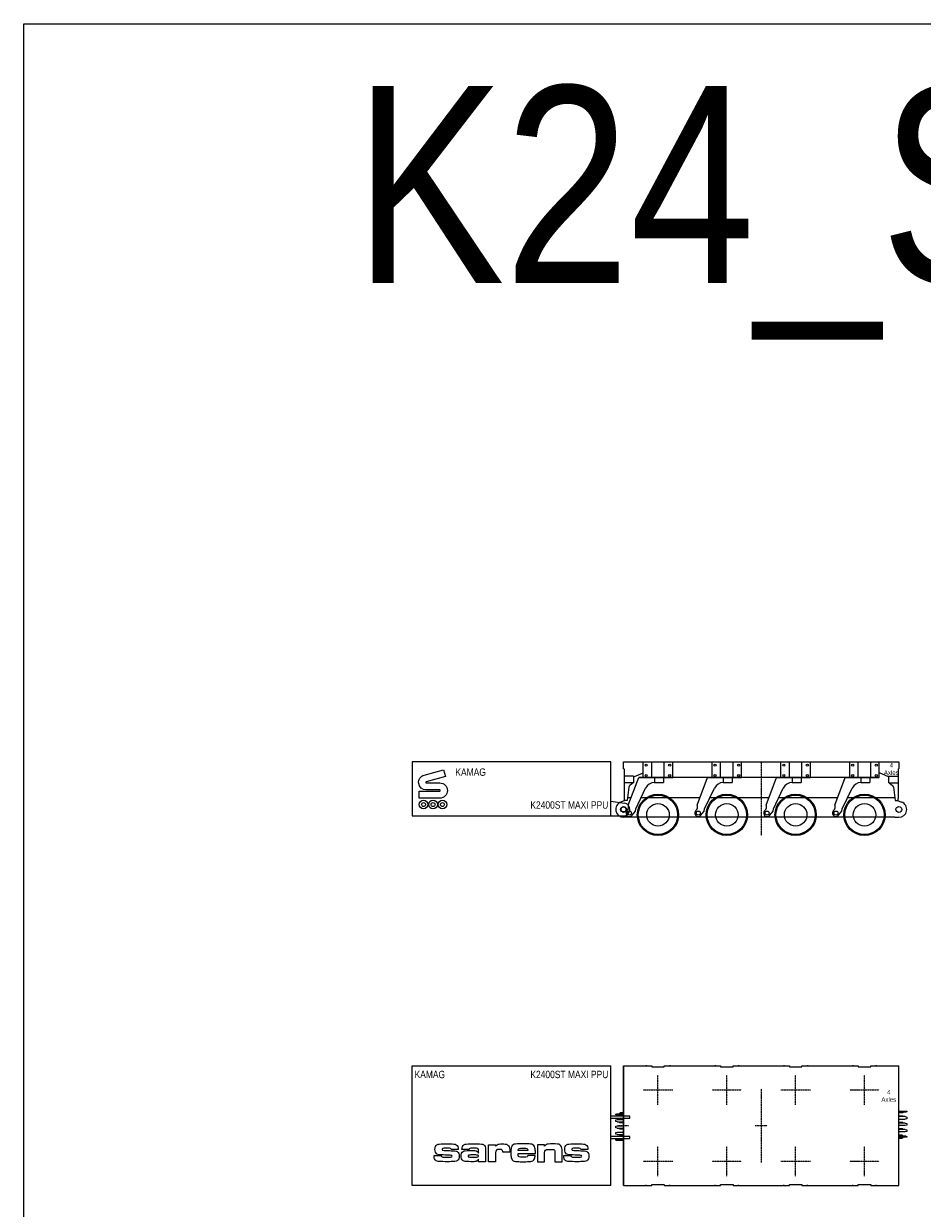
# Model space of a CAD drawing. Header units: millimetres. Extents: x -15281 to 107023, y -75000 to 15000.
# Tile 3 of 6: x -15000 to 3276, y -9077 to 15000. Entities that reach past the tile are written whole.
import ezdxf
from ezdxf.enums import TextEntityAlignment as Align

# ---------------------------------------------------------------- set-up
doc = ezdxf.new("R2010")
doc.units = ezdxf.units.MM
doc.linetypes.add('$0$SARCEN', pattern=[9.5, 5, -1.5, 1.5, -1.5])
doc.layers.get('Defpoints').update_dxf_attribs({"color": 210})
for name, color, linetype in [('$0$2', 2, 'Continuous'), ('$0$3', 3, '$0$SARCEN'), ('2', 2, 'Continuous')]:
    doc.layers.add(name, color=color, linetype=linetype)
doc.styles.add('$0$Arial Narrow', font='ARIALN.TTF')
doc.styles.add('Arial Narrow', font='ARIALN.TTF')

# ---------------------------------------------------------------- blocks, each defined once
blk = doc.blocks.new('$0$KAMAG K2400ST WHEEL SIDE 01')
at = {"layer": '$0$2'}
for radius in [400, 229]:
    blk.add_circle((0, 420), radius, dxfattribs=at)
at = {"color": 0}
blk.add_circle((0, 420), 420, dxfattribs=at)
blk = doc.blocks.new('*U12')
at = {"color": 0}
blk.add_blockref('$0$KAMAG K2400ST WHEEL SIDE 01', (0, 0), dxfattribs=at)
blk = doc.blocks.new('$0$KAMAG K2400ST Assembly Centerline SIDE')
at = {"layer": '$0$3'}
blk.add_line((0, 0), (0, -1500), dxfattribs=at)
blk = doc.blocks.new('*U15')
at = {"layer": '$0$2'}
for p, q in [((-300, -320), (-300, 0)), ((-128, -320), (-128, 0)), ((128, -320), (128, 0)), ((300, -320), (300, 0)), ((-603, -884), (-390, -320)), ((-390, -320), (-300, -320)), ((-300, -320), (300, -320)), ((-71, -424), (112, -424)), ((-66, -424), (-66, -320)), ((112, -320), (112, -424)), ((-453, -955), (-251, -537)), ((-603, -884), (-603, -952)), ((-458, -1005), (-453, -955)), ((-526, -1088), (-458, -1005))]:
    blk.add_line(p, q, dxfattribs=at)
for centre, radius in [((-240, -70), 23), ((240, -70), 23), ((-240, -280), 23), ((240, -280), 23), ((-580, -1044), 40.5)]:
    blk.add_circle(centre, radius, dxfattribs=at)
for centre, radius, start, end in [((-71, -624), 200, 90, 154.1499), ((-646, -952), 43, 305.6619, 0), ((-580, -1044), 70, 125.6619, 321)]:
    blk.add_arc(centre, radius, start, end, dxfattribs=at)
blk = doc.blocks.new('$0$K24 ST MAXI Power packs_(7.1.2.1)_SIDE 01')
at = {"color": 0}
for p, q in [((-260, 970), (-4300, 970)), ((-4300, 970), (-4300, -130)), ((-260, -130), (-260, 970)), ((-4300, -130), (0, -130))]:
    blk.add_line(p, q, dxfattribs=at)
at = {"color": 0, "lineweight": 15}
blk.add_line((-260, 165), (17, 129), dxfattribs=at)
at = {"color": 0}
blk.add_lwpolyline([(-4013, 540), (-3739, 540, -1), (-3739, 227), (-4156, 227), (-4156, 372), (-3739, 372, 1), (-3739, 396), (-4013, 396, -0.873124), (-4055, 699), (-3662, 808), (-3624, 669), (-4016, 560, 0.8747), (-4013, 540)], format="xyb", close=True, dxfattribs=at)
for centre, radius in [((-4067, 99), 88.4), ((-4067, 99), 40.4), ((-3875, 99), 88.4), ((-3875, 99), 40.4), ((-3683, 99), 88.4), ((-3683, 99), 40.4)]:
    blk.add_circle(centre, radius, dxfattribs=at)
at = {"color": 0, "lineweight": 15}
blk.add_circle((0, 0), 50.7, dxfattribs=at)
blk.add_arc((0, 0), 130, 270, 82.6098, dxfattribs=at)
at = {"layer": '$0$2', "color": 0, "style": '$0$Arial Narrow'}
blk.add_text('KAMAG', height=150, dxfattribs=at).set_placement((-3421, 833), align=Align.TOP_LEFT)
blk.add_text('K2400ST MAXI PPU', height=150, dxfattribs=at).set_placement((-310, -30), align=Align.BOTTOM_RIGHT)
blk = doc.blocks.new('*U20')
at = {"layer": '$0$2'}
for p, q in [((5200, -320), (5200, 0)), ((225, -303), (382, -230)), ((382, -230), (400, -230)), ((5218, -230), (5200, -230)), ((5375, -303), (5218, -230)), ((205, -296), (10, -296)), ((205, -428), (10, -428)), ((198, -428), (127, -481)), ((205, -296), (205, -428)), ((205, -303), (225, -303)), ((5200, -320), (310, -320)), ((5395, -303), (5375, -303)), ((5395, -428), (5395, -296)), ((5395, -296), (5590, -296)), ((5395, -428), (5590, -428)), ((5402, -428), (5473, -481)), ((107, -515), (75, -790)), ((5493, -515), (5525, -790)), ((75, -790), (26, -790)), ((5525, -790), (5574, -790))]:
    blk.add_line(p, q, dxfattribs=at)
for centre in [(0, -970), (5600, -970)]:
    blk.add_circle(centre, 60, dxfattribs=at)
for centre, start, end in [((157, -521), 126.7537, 173.2565), ((5443, -521), 6.7435, 53.2463)]:
    blk.add_arc(centre, 50, start, end, dxfattribs=at)
at = {"color": 0}
for p, q in [((0, -145), (0, 0)), ((0, 0), (5600, 0)), ((5600, 0), (5600, -145)), ((0, -145), (10, -145)), ((10, -145), (10, -750)), ((5590, -750), (5590, -145)), ((5590, -145), (5600, -145)), ((26, -790), (-55, -820)), ((20, -750), (10, -750)), ((20, -790), (20, -750)), ((26, -790), (20, -790)), ((5580, -790), (5574, -790)), ((5574, -790), (5655, -820)), ((5580, -750), (5580, -790)), ((5580, -750), (5590, -750)), ((5520, -1130), (5600, -1130))]:
    blk.add_line(p, q, dxfattribs=at)
at = {"color": 8}
for p, q in [((82, -730), (155, -730)), ((356, -730), (1555, -730)), ((1756, -730), (2955, -730)), ((3156, -730), (4355, -730)), ((4556, -730), (5518, -730)), ((5520, -1130), (0, -1130))]:
    blk.add_line(p, q, dxfattribs=at)
at = {"color": 0}
for centre, start, end in [((0, -970), 110.1719, 270), ((5600, -970), 270, 69.8281)]:
    blk.add_arc(centre, 160, start, end, dxfattribs=at)
for name, p in [('$0$K24 ST MAXI Power packs_(7.1.2.1)_SIDE 01', (0, -970)), ('*U15', (700, 0)), ('*U15', (2100, 0)), ('$0$KAMAG K2400ST Assembly Centerline SIDE', (2800, 0)), ('*U15', (3500, 0)), ('*U15', (4900, 0)), ('*U12', (700, -1500)), ('*U12', (2100, -1500)), ('*U12', (3500, -1500)), ('*U12', (4900, -1500))]:
    blk.add_blockref(name, p, dxfattribs=at)
at = {"layer": 'Defpoints', "insert": (5445, -148), "char_height": 90, "attachment_point": 5, "style": '$0$Arial Narrow'}
blk.add_mtext('4\\PAxles', dxfattribs=at)
blk = doc.blocks.new('$0$KAMAG K2400ST Assembly Centerline TOP')
at = {"layer": '$0$3'}
blk.add_line((0, 0), (0, -1500), dxfattribs=at)
blk = doc.blocks.new('$0$K24 ST MAXI Power packs_(7.1.2.1)_TOP 01')
at = {"layer": '$0$2', "color": 0}
for points in [[(-260, 154), (130, 154), (130, 194), (-260, 194)], [(-260, -260), (130, -260), (130, -220), (-260, -220)]]:
    blk.add_lwpolyline(points, dxfattribs=at)
at = {"layer": '$0$3', "color": 0}
for p, q in [((-100, 0), (100, 0)), ((0, 100), (0, -100))]:
    blk.add_line(p, q, dxfattribs=at)
at = {"color": 0}
for p, q in [((-4300, 1215), (-260, 1215)), ((-4300, -1215), (-4300, 1215)), ((-260, -1215), (-260, 1215)), ((-260, -1215), (-4300, -1215))]:
    blk.add_line(p, q, dxfattribs=at)
for points in [[(-3505, -604, 0.069282), (-3580, -599, -0.014692), (-3748, -592, -0.298669), (-3825, -541, -0.112383), (-3835, -483, -0.112383), (-3825, -426, -0.298669), (-3748, -374, -0.016578), (-3599, -368, -0.016578), (-3449, -374, -0.298669), (-3373, -426, -0.112383), (-3363, -483), (-3507, -483, 0.340024), (-3522, -465, 0.06692), (-3599, -457, 0.06692), (-3676, -465, 0.822042), (-3673, -502, 0.05516), (-3580, -507, -0.016578), (-3430, -514, -0.298669), (-3353, -565, -0.121988), (-3344, -618, -0.112383), (-3353, -676, -0.298669), (-3430, -727, -0.016578), (-3580, -734, -0.013187), (-3767, -727, -0.298669), (-3844, -676, -0.096488), (-3854, -608), (-3709, -608, 0.144053), (-3704, -627, 0.231207), (-3673, -640, 0.035953), (-3580, -644, 0.06692), (-3502, -637, 0.937936)], [(-2540, -483, 0.414214), (-2603, -546), (-2603, -734), (-2747, -734), (-2747, -392), (-2603, -392), (-2603, -420, -0.256448), (-2531, -375, -0.110939), (-2405, -375, -0.29107), (-2328, -430, -0.092729), (-2314, -541), (-2458, -541), (-2458, -527), (-2458, -526, 0.414214), (-2500, -483)], [(-2068, -457, -0.001087), (-2044, -457, -0.001087), (-2020, -457, -0.088864), (-1962, -465, -0.291635), (-1948, -492), (-1948, -505), (-2141, -505), (-2141, -492, -0.291635), (-2126, -465, -0.088864)], [(-1606, -420), (-1606, -392), (-1751, -392), (-1751, -734), (-1606, -734), (-1606, -546, -0.414214), (-1544, -483), (-1437, -483, -0.414214), (-1395, -526), (-1395, -527), (-1395, -541), (-1395, -734), (-1250, -734), (-1250, -541, 0.092729), (-1264, -430, 0.29107), (-1341, -375, 0.072207), (-1534, -375, 0.256448)], [(-868, -604, 0.064547), (-942, -599, -0.014692), (-1111, -592, -0.298669), (-1188, -541, -0.112383), (-1197, -483, -0.112383), (-1188, -426, -0.298669), (-1111, -374, -0.016578), (-961, -368, -0.016578), (-812, -374, -0.298669), (-735, -426, -0.112383), (-726, -483), (-870, -483, 0.342414), (-884, -465, 0.066745), (-961, -457, 0.066745), (-1039, -465, 0.822923), (-1036, -502, 0.052144), (-942, -507, -0.016578), (-793, -514, -0.298669), (-716, -565, -0.121988), (-706, -618, -0.112383), (-716, -676, -0.298669), (-793, -727, -0.016578), (-942, -734, -0.013187), (-1130, -727, -0.298669), (-1207, -676, -0.096488), (-1217, -608), (-1072, -608, 0.144053), (-1067, -627, 0.231207), (-1036, -640, 0.035953), (-942, -644, 0.06692), (-865, -637, 0.937936)]]:
    blk.add_lwpolyline(points, format="xyb", close=True, dxfattribs=at)
for points in [[(-3305, -620, -0.112383), (-3295, -562, -0.298669), (-3219, -511, -0.016578), (-3069, -505, -0.054548), (-3024, -508, -0.278033), (-2949, -558), (-2949, -490, 0.232928), (-2972, -465, 0.075041), (-3040, -457, 0.059552), (-3127, -465, 0.340024), (-3142, -483), (-3286, -483, -0.112383), (-3276, -426, -0.298669), (-3199, -374, -0.015575), (-3040, -368, -0.016578), (-2891, -374, -0.298669), (-2814, -426, -0.112383), (-2805, -483), (-2805, -734), (-2949, -734), (-2949, -680, -0.278033), (-3024, -730, -0.054548), (-3069, -734, -0.016578), (-3219, -727, -0.298669), (-3295, -676, -0.112383), (-3305, -618)], [(-2126, -637, -0.290311), (-2141, -610), (-2141, -568), (-1794, -568), (-1794, -521, 0.067216), (-1813, -425, 0.298669), (-1890, -374, 0.019027), (-2020, -368, 0.017233), (-2035, -368), (-2054, -368, 0.017233), (-2068, -368, 0.019027), (-2198, -374, 0.298669), (-2275, -425, 0.067216), (-2295, -521), (-2295, -580, 0.067216), (-2275, -676, 0.298669), (-2198, -727, 0.019027), (-2068, -734, 0.017233), (-2054, -734), (-2035, -734, 0.017233), (-2020, -734, 0.019027), (-1890, -727, 0.298669), (-1813, -676, 0.049117), (-1797, -606), (-1948, -606), (-1948, -610, -0.291635), (-1962, -637, -0.088864), (-2020, -644, -0.001087), (-2044, -644, -0.001087), (-2068, -644, -0.088554), (-2126, -637)], [(-3146, -602, 0.395582), (-3161, -619, 0.395582), (-3146, -637, 0.06692), (-3069, -644, 0.005551), (-3055, -644, 0.005551), (-3040, -644, 0.06692), (-2963, -637, 0.395582), (-2949, -619, 0.395582), (-2963, -602, 0.06692), (-3040, -594, 0.005551), (-3055, -594, 0.005551), (-3069, -594, 0.066745), (-3147, -602)]]:
    blk.add_lwpolyline(points, format="xyb", dxfattribs=at)
at = {"color": 0, "style": '$0$Arial Narrow'}
blk.add_text('KAMAG', height=150, dxfattribs=at).set_placement((-4250, 1115), align=Align.TOP_LEFT)
blk.add_text('K2400ST MAXI PPU', height=150, dxfattribs=at).set_placement((-310, 1115), align=Align.TOP_RIGHT)
blk = doc.blocks.new('*U30')
at = {"layer": '$0$2'}
for p, q in [((5600, 293), (5760, 293)), ((5740, 273), (5600, 273)), ((5760, 278), (5740, 273)), ((5760, 293), (5760, 278)), ((-160, 232), (-140, 237)), ((-160, 222), (-160, 232)), ((-140, 217), (-160, 222)), ((-160, 119), (-130, 127)), ((-160, 85), (-160, 119)), ((-130, 77), (-160, 85)), ((-140, 237), (0, 237)), ((-140, 217), (0, 217)), ((-130, 127), (0, 127)), ((-130, 77), (0, 77)), ((5730, 183), (5600, 183)), ((5600, 133), (5730, 133)), ((5730, 53), (5600, 53)), ((5730, 3), (5600, 3)), ((5730, 183), (5760, 175)), ((5760, 141), (5730, 133)), ((5730, 53), (5760, 45)), ((5760, 11), (5730, 3)), ((5760, 175), (5760, 141)), ((5760, 45), (5760, 11)), ((-160, -11), (-130, -3)), ((-160, -45), (-160, -11)), ((-130, -53), (-160, -45)), ((-160, -141), (-130, -133)), ((-160, -175), (-160, -141)), ((-130, -183), (-160, -175)), ((-130, -3), (0, -3)), ((-130, -53), (0, -53)), ((-130, -133), (0, -133)), ((-130, -183), (0, -183)), ((5730, -77), (5600, -77)), ((5730, -127), (5600, -127)), ((5740, -217), (5600, -217)), ((5740, -237), (5600, -237)), ((5730, -77), (5760, -85)), ((5760, -119), (5730, -127)), ((5740, -217), (5760, -222)), ((5760, -232), (5740, -237)), ((5760, -85), (5760, -119)), ((5760, -222), (5760, -232)), ((-160, -278), (-140, -273)), ((-160, -293), (-160, -278)), ((-160, -293), (0, -293)), ((-140, -273), (0, -273))]:
    blk.add_line(p, q, dxfattribs=at)
at = {"layer": '$0$3'}
for p, q in [((460, 1230), (460, 1200)), ((940, 1230), (940, 1200)), ((1860, 1230), (1860, 1200)), ((2340, 1230), (2340, 1200)), ((3260, 1230), (3260, 1200)), ((3740, 1230), (3740, 1200)), ((4660, 1230), (4660, 1200)), ((5140, 1230), (5140, 1200)), ((700, 425), (700, 1025)), ((2100, 425), (2100, 1025)), ((3500, 425), (3500, 1025)), ((4900, 425), (4900, 1025)), ((400, 725), (1000, 725)), ((1800, 725), (2400, 725)), ((3200, 725), (3800, 725)), ((4600, 725), (5200, 725)), ((2680, 0), (2920, 0)), ((700, -1025), (700, -425)), ((2100, -1025), (2100, -425)), ((3500, -1025), (3500, -425)), ((4900, -1025), (4900, -425)), ((400, -725), (1000, -725)), ((1800, -725), (2400, -725)), ((3200, -725), (3800, -725)), ((4600, -725), (5200, -725)), ((460, -1230), (460, -1200)), ((940, -1230), (940, -1200)), ((1860, -1230), (1860, -1200)), ((2340, -1230), (2340, -1200)), ((3260, -1230), (3260, -1200)), ((3740, -1230), (3740, -1200)), ((4660, -1230), (4660, -1200)), ((5140, -1230), (5140, -1200))]:
    blk.add_line(p, q, dxfattribs=at)
at = {"color": 0}
for p, q in [((0, 1215), (572, 1215)), ((0, -1215), (0, 1215)), ((0, 1215), (0, -1215)), ((572, 1215), (572, 1195)), ((828, 1195), (828, 1215)), ((828, 1215), (1400, 1215)), ((1400, 1215), (1972, 1215)), ((1972, 1215), (1972, 1195)), ((2228, 1195), (2228, 1215)), ((2228, 1215), (2800, 1215)), ((2800, 1215), (3372, 1215)), ((3372, 1215), (3372, 1195)), ((3628, 1195), (3628, 1215)), ((3628, 1215), (4200, 1215)), ((4200, 1215), (4772, 1215)), ((4772, 1215), (4772, 1195)), ((5027, 1195), (5027, 1215)), ((5027, 1215), (5600, 1215)), ((5600, -1215), (5600, 1215)), ((572, 1195), (828, 1195)), ((1972, 1195), (2228, 1195)), ((3372, 1195), (3628, 1195)), ((4772, 1195), (5027, 1195)), ((-80, 249), (-66, 257)), ((-80, 249), (-80, 237)), ((0, 257), (-66, 257)), ((5680, 263), (5600, 263)), ((5680, 273), (5680, 263)), ((-80, 205), (-80, 217)), ((-66, 197), (-80, 205)), ((-80, 67), (-80, 77)), ((-80, 67), (0, 67)), ((-66, 197), (0, 197)), ((5680, 193), (5600, 193)), ((5680, 63), (5600, 63)), ((5680, 193), (5680, 183)), ((5680, 63), (5680, 53)), ((-80, -63), (-80, -53)), ((-80, -63), (0, -63)), ((-80, -193), (-80, -183)), ((-80, -193), (0, -193)), ((5680, -67), (5600, -67)), ((5666, -197), (5600, -197)), ((5666, -197), (5680, -205)), ((5680, -67), (5680, -77)), ((5680, -205), (5680, -217)), ((5680, -249), (5680, -237)), ((-80, -263), (0, -263)), ((-80, -273), (-80, -263)), ((5600, -257), (5666, -257)), ((5680, -249), (5666, -257)), ((572, -1215), (572, -1195)), ((572, -1195), (828, -1195)), ((828, -1195), (828, -1215)), ((1972, -1215), (1972, -1195)), ((1972, -1195), (2228, -1195)), ((2228, -1195), (2228, -1215)), ((3372, -1215), (3372, -1195)), ((3372, -1195), (3628, -1195)), ((3628, -1195), (3628, -1215)), ((4772, -1215), (4772, -1195)), ((4772, -1195), (5027, -1195)), ((5027, -1195), (5027, -1215)), ((0, -1215), (572, -1215)), ((828, -1215), (1400, -1215)), ((1400, -1215), (1972, -1215)), ((2228, -1215), (2800, -1215)), ((2800, -1215), (3372, -1215)), ((3628, -1215), (4200, -1215)), ((4200, -1215), (4772, -1215)), ((5027, -1215), (5600, -1215))]:
    blk.add_line(p, q, dxfattribs=at)
for name, p in [('$0$K24 ST MAXI Power packs_(7.1.2.1)_TOP 01', (0, 0)), ('$0$KAMAG K2400ST Assembly Centerline TOP', (2800, 750))]:
    blk.add_blockref(name, p, dxfattribs=at)
at = {"layer": 'Defpoints', "insert": (5394, 605), "char_height": 90, "attachment_point": 5, "style": '$0$Arial Narrow'}
blk.add_mtext('4\\PAxles', dxfattribs=at)

msp = doc.modelspace()

# ---------------------------------------------------------------- linework, layer by layer
at = {"layer": 'Defpoints'}
msp.add_lwpolyline([(-15000, 15000), (15000, 15000), (15000, -15000), (-15000, -15000)], close=True, dxfattribs=at)

# ---------------------------------------------------------------- block references
at = {"layer": '2', "color": 0}
for name, p in [('*U20', (-2800, 0)), ('*U30', (-2800, -7397))]:
    msp.add_blockref(name, p, dxfattribs=at)

# ---------------------------------------------------------------- texts
at = {"layer": 'Defpoints', "insert": (0, 11153), "char_height": 4000, "attachment_point": 5, "style": 'Arial Narrow'}
msp.add_mtext_dynamic_manual_height_columns('K24_ST', width=467.55, gutter_width=10, heights=[0], dxfattribs=at)

doc.saveas('drawing.dxf')
